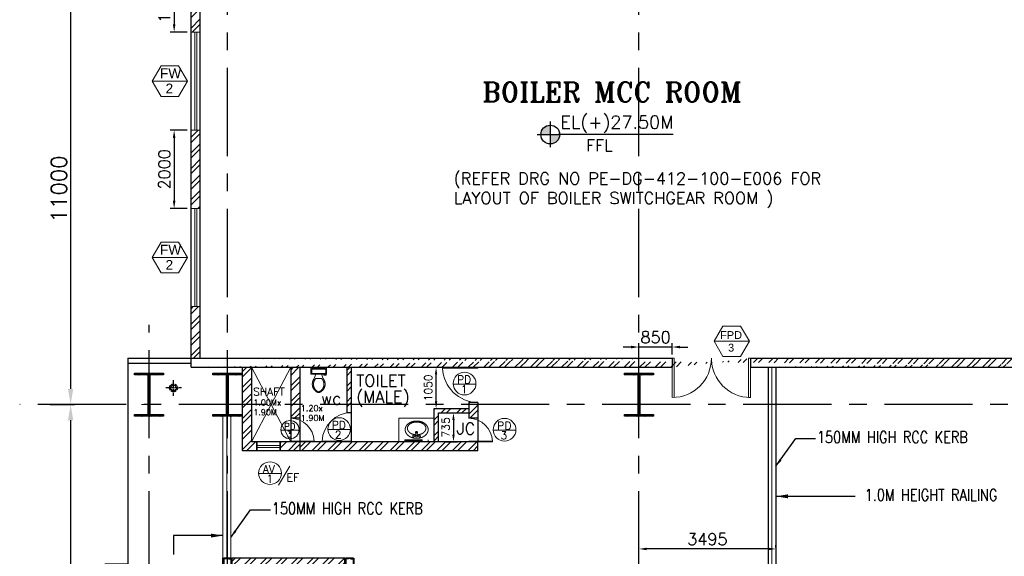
# Model space of a CAD drawing. Header units: inches. Extents: x 0 to 1544102, y -287698 to 23144100.
# Tile 69 of 256: x 522414 to 547537, y -180359 to -166671. Entities that reach past the tile are written whole.
import ezdxf
from ezdxf.enums import TextEntityAlignment as Align

# ---------------------------------------------------------------- set-up
doc = ezdxf.new("R2010")
doc.units = ezdxf.units.IN
doc.header["$LTSCALE"] = 1800
doc.header["$MEASUREMENT"] = 0
for name, pattern in [('1 NORTH ELEVATION$0$NORTH ELEVATION$0$HIDDEN', [0.375, 0.25, -0.125]), ('CENTER', [2, 1.25, -0.25, 0.25, -0.25]), ('CENTER2', [1.125, 0.75, -0.125, 0.125, -0.125]), ('HIDDEN2', [0.1875, 0.125, -0.0625])]:
    doc.linetypes.add(name, pattern=pattern)
doc.layers.get('0').update_dxf_attribs({"color": 253, "lineweight": 9})
for name, color, linetype in [('1', 7, 'Continuous'), ('COL', 1, 'Continuous'), ('DIM', 4, 'Continuous'), ('GRID', 251, 'CENTER'), ('RAIN WATER', 6, 'Continuous'), ('REV3', 2, 'Continuous'), ('STAIR', 2, 'Continuous'), ('TEXT', 3, 'Continuous'), ('WALL', 6, 'Continuous'), ('WALL1', 6, 'Continuous')]:
    doc.layers.add(name, color=color, linetype=linetype)
for name, color, linetype, lineweight in [('2CON', 1, 'Continuous', 13), ('A-CUT OUT', 3, 'Continuous', 30), ('A-DOOR', 31, 'Continuous', 9), ('A-DOOR TAG', 3, 'Continuous', 15), ('A-WIN TAG', 3, 'Continuous', 13), ('A-WIN TAG TEXT', 3, 'Continuous', 13), ('CCONTHIN', 15, '1 NORTH ELEVATION$0$NORTH ELEVATION$0$HIDDEN', 13), ('CEN', 2, 'CENTER', 15), ('CHAT', 11, 'Continuous', 13), ('CONCRETE', 145, 'Continuous', 15), ('DOOR', 235, 'Continuous', 13), ('HANDRAIL', 3, 'Continuous', 15), ('LEADER', 4, 'Continuous', 15), ('WALL HATCH', 251, 'Continuous', 13), ('WIN', 31, 'Continuous', 13), ('WINDOW', 3, 'Continuous', 13)]:
    doc.layers.add(name, color=color, linetype=linetype, lineweight=lineweight)
doc.styles.add('ROAMNS', font='ROMANS.shx')
doc.styles.add('ROMANC', font='ROMANC.SHX')
doc.styles.add('ROMANS', font='romans.shx')
doc.styles.add('ROMANT', font='romant')
doc.styles.add('SIMPLEX-25', font='simplex.shx')
doc.styles.get("Standard").update_dxf_attribs({"font": 'arial.ttf'})
doc.linetypes.add('FENCELINE1', pattern='A,0.25,-0.1,[133,ltypeshp.shx,S=0.1,R=0,X=-0.1,Y=0],-0.1,1', length=1.45)
doc.dimstyles.new('270-TA-100', dxfattribs={"dimscale": 150, "dimtxt": 400, "dimasz": 2, "dimexe": 0.75, "dimexo": 1, "dimgap": 1, "dimtad": 1, "dimdec": 0, "dimzin": 12, "dimdsep": 46, "dimtxsty": 'ROMANS', "dimcen": 0, "dimclrd": 256, "dimclre": 256, "dimclrt": 6, "dimadec": 1, "dimazin": 3, "dimtfac": 1, "dimtdec": 0, "dimtix": 1, "dimtmove": 2, "dimatfit": 0, "dimfxl": 1.25, "dimarcsym": 2})
doc.dimstyles.new('DIM INT 1', dxfattribs={"dimtxt": 300, "dimasz": 200, "dimexe": 100, "dimexo": 100, "dimgap": 100, "dimtad": 1, "dimdec": 0, "dimzin": 13, "dimdsep": 46, "dimlunit": 5, "dimtxsty": 'ROAMNS', "dimblk1": 'CLOSEDBLANK', "dimcen": 0.09, "dimclrd": 9, "dimclre": 9, "dimclrt": 4, "dimadec": 0, "dimazin": 0, "dimtfac": 1, "dimtdec": 0, "dimtix": 1, "dimtmove": 2, "dimatfit": 3, "dimfxl": 1, "dimtolj": 1, "dimtzin": 13, "dimarcsym": 0})
doc.dimstyles.new('DIM INT 2', dxfattribs={"dimtxt": 200, "dimasz": 180, "dimexe": 100, "dimexo": 100, "dimgap": 100, "dimtad": 1, "dimdec": 0, "dimzin": 13, "dimdsep": 46, "dimlunit": 5, "dimtxsty": 'ROAMNS', "dimcen": 0.09, "dimclrd": 9, "dimclre": 9, "dimclrt": 4, "dimadec": 0, "dimazin": 0, "dimtfac": 1, "dimtdec": 0, "dimtix": 1, "dimtmove": 2, "dimatfit": 3, "dimfxl": 1, "dimtolj": 1, "dimtzin": 13, "dimarcsym": 0})
doc.dimstyles.new('DIM100 x2', dxfattribs={"dimscale": 0, "dimtxt": 400, "dimasz": 400, "dimexe": 100, "dimexo": 100, "dimgap": 100, "dimtad": 1, "dimdec": 0, "dimzin": 13, "dimdsep": 46, "dimtxsty": 'ROMANS', "dimblk2": 'OBLIQUE', "dimcen": 100, "dimdle": 100, "dimclrd": 9, "dimclre": 9, "dimclrt": 4, "dimadec": 0, "dimazin": 0, "dimtfac": 1.1, "dimtdec": 0, "dimtix": 1, "dimtmove": 2, "dimatfit": 3, "dimfxl": 1, "dimtolj": 1, "dimtzin": 13, "dimarcsym": 0})
doc.dimstyles.new('USER175', dxfattribs={"dimscale": 175, "dimtxt": 2, "dimasz": 1.75, "dimexe": 0, "dimexo": 0, "dimgap": 0.5, "dimtad": 1, "dimdec": 0, "dimzin": 0, "dimdsep": 46, "dimtxsty": 'ROMANS', "dimcen": 0, "dimclrd": 4, "dimclre": 4, "dimclrt": 4, "dimadec": 0, "dimazin": 0, "dimtfac": 0.09, "dimtdec": 0, "dimtix": 1, "dimtofl": 0, "dimtmove": 0, "dimatfit": 3, "dimfxl": 1, "dimtolj": 1, "dimtzin": 0, "dimarcsym": 0})
pattern_1 = [(45, (-441058.83, -169272.05), (-198.87378, 198.87378), []), (45, (-440926.25, -169272.05), (-198.87378, 198.87378), [])]

# ---------------------------------------------------------------- blocks, each defined once
blk = doc.blocks.new('Stub column')
at = {"layer": 'COL', "linetype": 'ByBlock'}
for p, q in [((-108, 90), (-108, -90)), ((-108, 90), (-100, 90)), ((-108, 90), (-100, 90)), ((-108, 90), (-108, -90)), ((-25, 100), (-100, 100)), ((-100, 100), (-100, -100)), ((-100, 100), (-100, -100)), ((-25, 100), (-100, 100)), ((90, 108), (-90, 108)), ((-90, 100), (-90, 108)), ((-90, 100), (-90, 108)), ((-25, 100), (100, 100)), ((90, 100), (90, 108)), ((100, 100), (100, -100)), ((108, 90), (100, 90)), ((108, 90), (108, -90)), ((-108, -90), (-100, -90)), ((-108, -90), (-100, -90)), ((-100, -100), (-25, -100)), ((-100, -100), (-25, -100)), ((-90, -100), (-90, -108)), ((-90, -100), (-90, -108)), ((90, -108), (-90, -108)), ((100, -100), (-25, -100)), ((90, -100), (90, -108)), ((108, -90), (100, -90))]:
    blk.add_line(p, q, dxfattribs=at)
for points in [[(-25, -100), (-25, -97, 0.401544), (-31, -91), (-88, -88, -0.401544), (-94, -82), (-94, 82, -0.401544), (-88, 88), (-31, 91, 0.401544), (-25, 97), (-25, 100)], [(-25, -100), (-25, -97, 0.401544), (-31, -91), (-88, -88, -0.401544), (-94, -82), (-94, 82, -0.401544), (-88, 88), (-31, 91, 0.401544), (-25, 97), (-25, 100)], [(25, -100), (25, -97, -0.401544), (31, -91), (88, -88, 0.401544), (94, -82), (94, 82, 0.401544), (88, 88), (31, 91, -0.401544), (25, 97), (25, 100)]]:
    blk.add_lwpolyline(points, format="xyb", dxfattribs=at)
blk = doc.blocks.new('PL-FFL2')
at = {"layer": 'A-CUT OUT'}
h = blk.add_hatch(color=7, dxfattribs=at)
h.paths.add_polyline_path([(3.09, 1.96, 0.414214), (1.09, -0.04), (3.09, -0.04)])
h.paths.add_polyline_path([(5.09, -0.04), (3.09, -0.04), (3.09, -2.04, 0.414214)])
at = {"color": 1, "linetype": 'Continuous'}
for p, q in [((3.09, 2.74), (3.09, -2.74)), ((29.24, 0), (4.78, 0)), ((4.78, 0), (5.09, 0)), ((0.31, -0.04), (5.09, -0.04))]:
    blk.add_line(p, q, dxfattribs=at)
blk.add_circle((3.09, -0.04), 2, dxfattribs=at)
at = {"color": 4, "linetype": 'Continuous'}
blk.add_attdef('EL(+)', text='', height=2.75, dxfattribs=at).set_placement((18.98, 2.4), align=Align.MIDDLE)
at = {"color": 3, "linetype": 'Continuous'}
blk.add_attdef('XXX', text='', height=2.5, dxfattribs=at).set_placement((18.44, -3.52), align=Align.MIDDLE)
blk = doc.blocks.new('C-ROW COLUMN (above17m)')
at = {"layer": 'COL'}
h = blk.add_hatch(dxfattribs=at)
h.set_pattern_fill('ANSI31', color=256, scale=200, style=0)
h.set_pattern_definition([(45, (-78771.347, -120071.694), (-17.6776695, 17.6776695), [])])
h.paths.add_polyline_path([(22, 755), (-22, 755), (-22, -255), (22, -255)])
h.paths.add_polyline_path([(370, -300), (370, -255), (-370, -255), (-370, -300)])
h.paths.add_polyline_path([(-370, 800), (-370, 755), (370, 755), (370, 800)])
at = {"layer": 'CEN'}
for p, q in [((0, -300), (0, 800)), ((-192, 0), (192, 0))]:
    blk.add_line(p, q, dxfattribs=at)
at = {"layer": 'COL'}
for points in [[(-370, 800), (370, 800), (370, 755), (-370, 755)], [(-22, 755), (22, 755), (22, -255), (-22, -255)], [(-370, -255), (370, -255), (370, -300), (-370, -300)]]:
    blk.add_lwpolyline(points, close=True, dxfattribs=at)
blk = doc.blocks.new('M_Double-Flush - 2000 X 2100 SD1-275612-Level 1')
at = {"layer": 'A-DOOR', "lineweight": 18}
for p, q in [((-1000, 1115), (-949, 1115)), ((-1000, 115), (-1000, 1115)), ((-949, 115), (-949, 1115)), ((949, 115), (949, 1114)), ((1000, 115), (1000, 1115)), ((-1000, 115), (-949, 115)), ((1000, 115), (949, 115))]:
    blk.add_line(p, q, dxfattribs=at)
at = {"layer": 'A-DOOR'}
for centre, start, end in [((-1000, 115), 0, 90), ((1000, 115), 90, 180)]:
    blk.add_arc(centre, 1000, start, end, dxfattribs=at)
blk = doc.blocks.new('*D916')
at = {"color": 9, "lineweight": -2, "transparency": 16777216}
for p, q in [((523395, -165488), (523813, -165488)), ((523713, -165888), (523713, -176088)), ((523184, -176488), (523813, -176488))]:
    blk.add_line(p, q, dxfattribs=at)
at = {"color": 9, "transparency": 16777216}
for points in [[(523646, -165888), (523780, -165888), (523713, -165488)], [(523646, -176088), (523780, -176088), (523713, -176488)]]:
    blk.add_solid(points, dxfattribs=at)
at = {"color": 4, "transparency": 16777216, "insert": (523413, -170988), "char_height": 400, "attachment_point": 5, "rotation": 90, "style": 'ROMANS'}
blk.add_mtext('\\A1;11000', dxfattribs=at)
blk = doc.blocks.new('_Oblique')
at = {"color": 0, "linetype": 'ByBlock', "lineweight": -2}
blk.add_line((-0.5, -0.5), (0.5, 0.5), dxfattribs=at)
blk = doc.blocks.new('*D917')
at = {"color": 9, "lineweight": -2, "transparency": 16777216}
for p, q in [((523184, -176488), (523813, -176488)), ((523713, -176888), (523713, -189088)), ((523184, -189488), (523813, -189488))]:
    blk.add_line(p, q, dxfattribs=at)
at = {"color": 9, "transparency": 16777216}
for points in [[(523646, -176888), (523780, -176888), (523713, -176488)], [(523646, -189088), (523780, -189088), (523713, -189488)]]:
    blk.add_solid(points, dxfattribs=at)
at = {"color": 4, "transparency": 16777216, "insert": (523413, -182988), "char_height": 400, "attachment_point": 5, "rotation": 90, "style": 'ROMANS'}
blk.add_mtext('\\A1;13000', dxfattribs=at)
blk = doc.blocks.new('*D1045')
at = {"layer": 'DIM', "color": 9, "lineweight": -2, "transparency": 16777216}
for p, q in [((538014, -175021), (537814, -175021)), ((538214, -175438), (538214, -174921)), ((539064, -175021), (538214, -175021)), ((539064, -175208), (539064, -174921)), ((539264, -175021), (539464, -175021))]:
    blk.add_line(p, q, dxfattribs=at)
at = {"layer": 'DIM', "color": 9, "transparency": 16777216}
for points in [[(538014, -174988), (538014, -175055), (538214, -175021)], [(539264, -174988), (539264, -175055), (539064, -175021)]]:
    blk.add_solid(points, dxfattribs=at)
at = {"layer": 'DIM', "color": 4, "transparency": 16777216, "insert": (538639, -174771), "char_height": 300, "attachment_point": 5, "style": 'ROAMNS'}
blk.add_mtext('\\A1;850', dxfattribs=at)
blk = doc.blocks.new('_ClosedBlank')
at = {"color": 0, "linetype": 'ByBlock', "lineweight": -2}
for p, q in [((-1, 0.17), (0, 0)), ((-1, 0.17), (-1, -0.17)), ((0, 0), (-1, -0.17))]:
    blk.add_line(p, q, dxfattribs=at)
blk = doc.blocks.new('SERVICE BUILDING-ARCH$0$dd1')
at = {"layer": 'DOOR'}
blk.add_lwpolyline([(-1000, 975), (0, 975), (0, 1000), (-1000, 1000)], close=True, dxfattribs=at)
blk.add_arc((13, 1014), 1014, 182.2093, 269.2412, dxfattribs=at)
blk = doc.blocks.new('*D1388')
at = {"color": 9, "lineweight": -2, "transparency": 16777216}
for p, q in [((533292, -176703), (533582, -176703)), ((533482, -176883), (533482, -177258)), ((533292, -177438), (533582, -177438))]:
    blk.add_line(p, q, dxfattribs=at)
at = {"color": 9, "transparency": 16777216}
for points in [[(533452, -176883), (533512, -176883), (533482, -176703)], [(533452, -177258), (533512, -177258), (533482, -177438)]]:
    blk.add_solid(points, dxfattribs=at)
at = {"color": 4, "transparency": 16777216, "insert": (533282, -177070), "char_height": 200, "attachment_point": 5, "rotation": 90, "style": 'ROAMNS'}
blk.add_mtext('\\A1;735', dxfattribs=at)
blk = doc.blocks.new('*D1389')
at = {"color": 9, "lineweight": -2, "transparency": 16777216}
for p, q in [((533089, -175538), (533138, -175538)), ((533038, -176408), (533038, -175718)), ((533089, -176588), (533138, -176588))]:
    blk.add_line(p, q, dxfattribs=at)
at = {"color": 9, "transparency": 16777216}
for points in [[(533008, -175718), (533068, -175718), (533038, -175538)], [(533008, -176408), (533068, -176408), (533038, -176588)]]:
    blk.add_solid(points, dxfattribs=at)
at = {"color": 4, "transparency": 16777216, "insert": (532838, -176063), "char_height": 200, "attachment_point": 5, "rotation": 90, "style": 'ROAMNS'}
blk.add_mtext('\\A1;1050', dxfattribs=at)
blk = doc.blocks.new('*U1378')
for p, q in [((-10, -9.5), (-8, -9.5)), ((-10, -10.5), (-10, -9.5)), ((-7, -10.5), (-10, -10.5)), ((-8, -9.5), (-8, -9)), ((-7, -9), (-7, -10.5)), ((-4, -9), (-6, -15)), ((4, -9), (6, -15)), ((9.5, -7), (9.5, -3)), ((4, -15), (-4, -15))]:
    blk.add_line(p, q)
blk.add_lwpolyline([(10.5, -9), (10.5, -1), (-10.5, -1), (-10.5, -9)], close=True)
for points in [[(-9.5, -3), (-9.5, -7)], [(8.5, -2), (-8.5, -2)], [(-8.5, -8), (8.5, -8)]]:
    blk.add_lwpolyline(points)
for centre, radius, start, end in [((-8.6, -2.9), 0.884, 81.8699, 188.1301), ((-8.6, -7.1), 0.884, 171.8699, 278.1301), ((8.6, -2.9), 0.884, 351.8699, 98.1301), ((8.6, -7.1), 0.884, 261.8699, 8.1301), ((3.5, -22.6), 12.2, 141.4691, 247.9714), ((4.2, -22.8), 11.3, 136.3677, 238.9468), ((-3.5, -22.6), 12.2, 292.0284, 38.5307), ((-4.2, -22.8), 11.3, 301.053, 43.6321), ((0, -28.9), 4, 245.7318, 294.2682), ((0, -30), 4, 254.8605, 285.1395)]:
    blk.add_arc(centre, radius, start, end)
blk = doc.blocks.new('*D1483')
at = {"layer": 'DIM', "color": 9, "lineweight": -2, "transparency": 16777216}
for p, q in [((538214, -180132), (538214, -180072)), ((541708, -180132), (541708, -180072)), ((541508, -180172), (538414, -180172))]:
    blk.add_line(p, q, dxfattribs=at)
at = {"layer": 'DIM', "color": 9, "transparency": 16777216}
for points in [[(538414, -180138), (538414, -180205), (538214, -180172)], [(541508, -180138), (541508, -180205), (541708, -180172)]]:
    blk.add_solid(points, dxfattribs=at)
at = {"layer": 'DIM', "color": 4, "transparency": 16777216, "insert": (539961, -179922), "char_height": 300, "attachment_point": 5, "style": 'ROAMNS'}
blk.add_mtext('\\A1;3495', dxfattribs=at)
blk = doc.blocks.new('*D1509')
at = {"layer": 'DIM', "color": 9, "lineweight": -2, "transparency": 16777216}
for p, q in [((526689, -165488), (526255, -165488)), ((526355, -165688), (526355, -166788)), ((526689, -166988), (526255, -166988))]:
    blk.add_line(p, q, dxfattribs=at)
at = {"layer": 'DIM', "color": 9, "transparency": 16777216}
for points in [[(526322, -165688), (526388, -165688), (526355, -165488)], [(526322, -166788), (526388, -166788), (526355, -166988)]]:
    blk.add_solid(points, dxfattribs=at)
at = {"layer": 'DIM', "color": 4, "transparency": 16777216, "insert": (526105, -166238), "char_height": 300, "attachment_point": 5, "rotation": 90, "style": 'ROAMNS'}
blk.add_mtext('\\A1;1500', dxfattribs=at)
blk = doc.blocks.new('*D1520')
at = {"layer": 'DIM', "color": 9, "lineweight": -2, "transparency": 16777216}
for p, q in [((526689, -169488), (526255, -169488)), ((526355, -169688), (526355, -171288)), ((526689, -171488), (526255, -171488))]:
    blk.add_line(p, q, dxfattribs=at)
at = {"layer": 'DIM', "color": 9, "transparency": 16777216}
for points in [[(526322, -169688), (526388, -169688), (526355, -169488)], [(526322, -171288), (526388, -171288), (526355, -171488)]]:
    blk.add_solid(points, dxfattribs=at)
at = {"layer": 'DIM', "color": 4, "transparency": 16777216, "insert": (526105, -170488), "char_height": 300, "attachment_point": 5, "rotation": 90, "style": 'ROAMNS'}
blk.add_mtext('\\A1;2000', dxfattribs=at)
blk = doc.blocks.new('SC-01& LIFT')
at = {"layer": 'WALL HATCH'}
h = blk.add_hatch(dxfattribs=at)
h.set_pattern_fill('ANSI32', color=256, scale=750, style=0)
h.set_pattern_definition([(45, (-441713.83, -169222.05), (-198.87378, 198.87378), []), (45, (-441581.25, -169222.05), (-198.87378, 198.87378), [])])
edge = h.paths.add_edge_path()
edge.add_arc((3172, -33583100), 33587860, 89.9999019, 90.0002943, ccw=False)
edge.add_line((3230, 4760), (3230, 8855))
edge.add_line((3230, 8855), (3000, 8855))
edge.add_line((3000, 8855), (3000, 4760))
h = blk.add_hatch(dxfattribs=at)
h.set_pattern_fill('ANSI32', color=256, scale=750, style=0)
h.set_pattern_definition([(45, (-527713.7, -124725.3), (-198.87378, 198.87378), []), (45, (-527581.12, -124725.3), (-198.87378, 198.87378), [])])
h.paths.add_polyline_path([(3000, 9085), (115, 9085), (115, 8970), (3000, 8970)])
h.paths.add_polyline_path([(3000, 8970), (115, 8970), (115, 8855), (3000, 8855)])
h = blk.add_hatch(dxfattribs=at)
h.set_pattern_fill('ANSI32', color=256, scale=750, style=0)
h.set_pattern_definition([(45, (-421565.83, -181789.8), (-198.87378, 198.87378), []), (45, (-421433.25, -181789.8), (-198.87378, 198.87378), [])])
h.paths.add_polyline_path([(3000, 3180), (2305, 3180), (115, 3180), (115, 3295), (3000, 3295)])
h.paths.add_polyline_path([(3000, 3295), (115, 3295), (115, 3410), (125, 3410), (3000, 3410)])
h = blk.add_hatch(dxfattribs=at)
h.set_pattern_fill('ANSI32', color=256, scale=750, style=0)
h.set_pattern_definition([(45, (-466575.8, -141084.9), (-198.87378, 198.87378), []), (45, (-466443.2, -141084.9), (-198.87378, 198.87378), [])])
h.paths.add_polyline_path([(900, 3180), (670, 3180), (670, 1280), (900, 1280)])
h = blk.add_hatch(dxfattribs=at)
h.set_pattern_fill('ANSI32', color=256, scale=750, style=0)
h.set_pattern_definition(pattern_1)
h.paths.add_polyline_path([(3230, 3180), (3000, 3180), (3000, 2663), (3230, 2663)])
h = blk.add_hatch(dxfattribs=at)
h.set_pattern_fill('ANSI32', color=256, scale=750, style=0)
h.set_pattern_definition(pattern_1)
h.paths.add_polyline_path([(3230, 1863), (3000, 1863), (3000, 1280), (3230, 1280)])
h = blk.add_hatch(dxfattribs=at)
h.set_pattern_fill('ANSI32', color=256, scale=750, style=0)
h.set_pattern_definition([(45, (-441713.83, -169272.05), (-198.87378, 198.87378), []), (45, (-441581.25, -169272.05), (-198.87378, 198.87378), [])])
h.paths.add_polyline_path([(3000, 1050), (3000, 1280), (115, 1280), (115, 1050)])
at = {"layer": 'COL'}
for points in [[(-115, 9085), (115, 9085), (115, 8855), (-115, 8855)], [(3000, 9085), (3230, 9085), (3230, 8855), (3000, 8855)], [(3000, 3410), (3230, 3410), (3230, 3180), (3000, 3180)]]:
    blk.add_lwpolyline(points, close=True, dxfattribs=at)
at = {"layer": 'REV3', "linetype": 'Continuous'}
for p, q in [((115, 1280), (-115, 1280)), ((115, 1050), (-115, 1050))]:
    blk.add_line(p, q, dxfattribs=at)
at = {"layer": 'STAIR', "linetype": 'FENCELINE1', "ltscale": 0.25}
for p, q in [((545, 8855), (545, 4605)), ((2845, 8855), (2845, 5396)), ((1645, 7605), (1645, 4605)), ((1745, 7605), (1745, 5971))]:
    blk.add_line(p, q, dxfattribs=at)
at = {"layer": 'STAIR'}
for p, q in [((595, 8805), (595, 4605)), ((2795, 8805), (595, 8805)), ((2795, 8805), (2795, 5422)), ((2795, 7605), (595, 7605)), ((1595, 7605), (1595, 4605)), ((1795, 7605), (1795, 5945)), ((1595, 7355), (595, 7355)), ((2795, 7355), (1795, 7355)), ((1595, 7105), (595, 7105)), ((2795, 7105), (1795, 7105)), ((1595, 6855), (595, 6855)), ((2795, 6855), (1795, 6855)), ((1595, 6605), (595, 6605)), ((2795, 6605), (1795, 6605)), ((1595, 6355), (595, 6355)), ((2795, 6355), (1795, 6355)), ((1595, 6105), (595, 6105)), ((2795, 6105), (1795, 6105)), ((1595, 5855), (595, 5855)), ((2845, 5396), (1745, 5971)), ((2795, 5855), (1967, 5855)), ((1595, 5605), (595, 5605)), ((2795, 5655), (2350, 5655)), ((1595, 5355), (595, 5355)), ((1595, 5105), (595, 5105)), ((1595, 4855), (595, 4855)), ((1645, 4605), (545, 4605))]:
    blk.add_line(p, q, dxfattribs=at)
at = {"layer": 'WALL'}
for p, q in [((3000, 9085), (115, 9085)), ((3000, 8855), (115, 8855)), ((670, 1050), (670, 3410)), ((900, 1050), (900, 3410)), ((3000, 3510), (3000, 3410)), ((3230, 3510), (3230, 3410)), ((3000, 3180), (3000, 2663)), ((3000, 2663), (3000, 3180)), ((3000, 2663), (3230, 2663)), ((3000, 1863), (3230, 1863)), ((3000, 1050), (3000, 1863))]:
    blk.add_line(p, q, dxfattribs=at)
at = {"layer": 'WALL', "flags": 128}
for points in [[(3230, 9085), (3230, 4710), (3000, 4710), (3000, 9085)], [(115, 3410), (3000, 3410)], [(3230, 3510), (3000, 3510)], [(115, 3180), (3000, 3180)], [(3000, 1280), (3000, 1863)], [(3230, 1280), (3230, 1863)], [(115, 1280), (3000, 1280)], [(115, 1050), (2870, 1050)]]:
    blk.add_lwpolyline(points, dxfattribs=at)
at = {"layer": 'WALL'}
for points in [[(-115, 1280), (-115, 1050), (3230, 1050), (3230, 3180)], [(-115, 1280), (-115, 1050)], [(115, 1280), (115, 1050)]]:
    blk.add_lwpolyline(points, dxfattribs=at)
at = {"layer": 'COL', "xscale": -1, "rotation": 180}
for p in [(0, 8970), (3115, 8970), (0, 3295), (785, 3295), (3115, 3295), (785, 1165), (3115, 1165)]:
    blk.add_blockref('Stub column', p, dxfattribs=at)
at = {"layer": 'COL'}
blk.add_blockref('Stub column', (0, 1165), dxfattribs=at)
at = {"layer": 'TEXT', "linetype": 'CENTER', "style": 'ROMANC'}
for s, height, p in [('UP', 300, (2150, 6467, -1000)), ('UP', 300, (888, 4691, -1000)), ('LIFT', 300, (1493, 2644)), ('2100X1900', 200, (1204, 2307)), ('(INT.CLEAR SIZE)', 150, (913, 2036))]:
    blk.add_text(s, height=height, dxfattribs=at).set_placement(p)
at = {"layer": 'LEADER'}
for points in [[(2182, 6050), (2182, 6855)], [(848, 5478), (848, 4605)]]:
    blk.add_leader(points, dimstyle='270-TA-100', dxfattribs=at)

msp = doc.modelspace()

# ---------------------------------------------------------------- hatches: boundary and pattern name
at = {"layer": 'WALL HATCH'}
h = msp.add_hatch(dxfattribs=at)
h.set_pattern_fill('ANSI32', color=256, scale=750, style=0)
h.paths.add_polyline_path([(527018.7, -164838.09), (526788.7, -164838.09), (526788.7, -166988.09), (527018.7, -166988.09)])
h.paths.add_polyline_path([(527018.7, -169488.09), (526788.7, -169488.09), (526788.7, -171488.09), (527018.7, -171488.09)])
h.paths.add_polyline_path([(527018.7, -173988.09), (526788.7, -173988.09), (526788.7, -175308.09), (527018.7, -175308.09)])
h = msp.add_hatch(dxfattribs=at)
h.set_pattern_fill('ANSI32', color=256, scale=750, style=0)
h.set_pattern_definition([(45, (0, -210), (-198.87378, 198.87378), []), (45, (132.58, -210), (-198.87378, 198.87378), [])])
edge = h.paths.add_edge_path()
edge.add_line((541063.7, -175308.09), (557298.96, -175308.09))
edge.add_line((541063.7, -175538.09), (557292.52, -175538.09))
edge.add_line((526788.7, -175308.09), (539063.7, -175308.09))
edge.add_line((526788.7, -175538.09), (539063.7, -175538.09))
h = msp.add_hatch(dxfattribs=at)
h.set_pattern_fill('ANSI32', color=256, scale=750, style=0)
h.set_pattern_definition([(45, (124000, -106029.48), (-198.87378, 198.87378), []), (45, (124132.58, -106029.48), (-198.87378, 198.87378), [])])
h.paths.add_polyline_path([(529558.7, -175538.09), (529328.7, -175538.09), (529328.7, -176488.09), (529558.7, -176488.09)])
h.paths.add_polyline_path([(528328.7, -175538.09), (528098.7, -175538.09), (528098.7, -176488.09), (528328.7, -176488.09)])
edge = h.paths.add_edge_path()
edge.add_arc((529320.64, -177446.43), 608.51, 66.96986, 89.241175)
edge.add_line((529328.7, -176837.98), (529328.7, -176488.09))
edge.add_line((529328.7, -176488.09), (529558.7, -176488.09))
edge.add_line((529558.7, -176488.09), (529558.7, -176886.42))
h.paths.add_polyline_path([(529063.7, -177437.98), (529063.7, -177667.98), (529558.7, -177667.98), (529558.7, -177422.98), (529328.7, -177422.98), (529328.7, -177437.98)])
h.paths.add_polyline_path([(528463.7, -177667.98), (528463.7, -177437.98), (528328.7, -177437.98), (528328.7, -176488.09), (528098.7, -176488.09), (528098.7, -177667.98)])
h = msp.add_hatch(dxfattribs=at)
h.set_pattern_fill('ANSI32', color=256, scale=750, style=0)
h.set_pattern_definition([(45, (150, -106029.48), (-198.87378, 198.87378), []), (45, (282.58, -106029.48), (-198.87378, 198.87378), [])])
h.paths.add_polyline_path([(530873.7, -175538.09), (530758.7, -175538.09), (530758.7, -176694.43), (530873.7, -176694.43)])
h = msp.add_hatch(dxfattribs=at)
h.set_pattern_fill('ANSI32', color=256, scale=750, style=0)
h.set_pattern_definition([(45, (527713.7, -176587.98), (-198.874, 198.874), []), (45, (527846.29, -176587.98), (-198.874, 198.874), [])])
h.paths.add_polyline_path([(533873.7, -176587.98), (532988.7, -176587.98), (532988.7, -177537.98), (533103.7, -177537.98), (533103.7, -176702.98), (533873.7, -176702.98)])
h = msp.add_hatch(dxfattribs=at)
h.set_pattern_fill('ANSI32', color=256, scale=750, style=0)
h.set_pattern_definition([(45, (1e-10, -106029.48), (-198.87378, 198.87378), []), (45, (132.58, -106029.48), (-198.87378, 198.87378), [])])
h.paths.add_polyline_path([(534103.7, -176437.98), (533873.7, -176437.98), (533873.7, -176537.98), (533873.7, -176837.98), (534103.7, -176837.98)])
h = msp.add_hatch(dxfattribs=at)
h.set_pattern_fill('ANSI32', color=256, scale=750, style=0)
h.set_pattern_definition([(45, (1e-10, -106144.37), (-198.87378, 198.87378), []), (45, (132.58, -106144.37), (-198.87378, 198.87378), [])])
h.paths.add_polyline_path([(529558.7, -177437.98), (529558.7, -177552.98), (529558.7, -177552.98), (529558.7, -177667.98), (534103.7, -177667.98), (534103.7, -177437.98), (533743.7, -177437.98)])

# ---------------------------------------------------------------- linework, layer by layer
for p, q in [((528328.7, -175538.09), (529328.7, -177437.98)), ((529328.7, -175538.09), (528328.7, -177437.98)), ((529328.7, -176837.98), (529328.7, -177437.98)), ((529558.7, -176837.98), (529558.7, -177437.98)), ((529063.7, -177667.86), (528463.7, -177667.86)), ((529063.7, -177667.86), (528463.7, -177667.86))]:
    msp.add_line(p, q)
at = {"layer": '1'}
msp.add_lwpolyline([(525173.25, -175308.09), (525173.25, -180556.41), (524588.71, -180556.41), (525793.29, -181592.75), (525173.25, -181592.75), (525173.25, -190559.41)], dxfattribs=at)
at = {"layer": '2CON'}
for p, q in [((525794.44, -168238.09), (526694.44, -168238.09)), ((525794.44, -172738.09), (526694.44, -172738.09)), ((541031.45, -174875.42), (540131.45, -174875.42))]:
    msp.add_line(p, q, dxfattribs=at)
at = {"layer": 'A-DOOR TAG', "color": 1}
for p, q in [((534054.47, -175966.61), (533474.43, -175966.61)), ((529542.08, -177140.08), (529078.05, -177140.08)), ((530855.48, -177128.01), (530275.44, -177128.01)), ((535075.39, -177142.52), (534495.35, -177142.52)), ((529307.07, -178059.53), (529019.71, -178542.11)), ((529090.82, -178251.25), (528510.77, -178251.25))]:
    msp.add_line(p, q, dxfattribs=at)
for centre, radius in [((533764.45, -175954.41), 290.28), ((530565.46, -177115.81), 290.28), ((534785.37, -177130.33), 290.28), ((529310.07, -177130.33), 232.22), ((528800.79, -178239.05), 290.28)]:
    msp.add_circle(centre, radius, dxfattribs=at)
at = {"layer": 'A-WIN TAG'}
for points in [[(526469.44, -167848.38), (526694.44, -168238.09), (526469.44, -168627.8), (526019.44, -168627.8), (525794.44, -168238.09), (526019.44, -167848.38)], [(526469.44, -172348.38), (526694.44, -172738.09), (526469.44, -173127.8), (526019.44, -173127.8), (525794.44, -172738.09), (526019.44, -172348.38)], [(540356.45, -174485.71), (540131.45, -174875.42), (540356.45, -175265.13), (540806.45, -175265.13), (541031.45, -174875.42), (540806.45, -174485.71)]]:
    msp.add_lwpolyline(points, close=True, dxfattribs=at)
at = {"layer": 'CCONTHIN', "linetype": 'Continuous'}
for p, q in [((532088.7, -176837.98), (532988.7, -176837.98)), ((532088.7, -177437.98), (532088.7, -176837.98))]:
    msp.add_line(p, q, dxfattribs=at)
at = {"layer": 'CCONTHIN'}
for p, q in [((532525.27, -177202.1), (532516.32, -177291.2)), ((532552.14, -177202.1), (532525.27, -177202.1)), ((532561.09, -177291.2), (532552.14, -177202.1)), ((532238.25, -177386.82), (532238.25, -177437.98)), ((532238.7, -177386.82), (532838.7, -177386.82)), ((532238.7, -177399.86), (532838.7, -177399.86)), ((532238.7, -177413.62), (532838.7, -177413.62)), ((532238.7, -177426.66), (532838.7, -177426.66)), ((532238.7, -177437.98), (532838.7, -177437.98)), ((532838.7, -177386.82), (532838.7, -177437.98))]:
    msp.add_line(p, q, dxfattribs=at)
for points in [[(532433.2, -177333.96, -0.08158811), (532343.15, -177291.43, -0.10694543), (532273.74, -177217.47, -0.27706682), (532273.74, -177040.75)], [(532273.74, -177040.75, -0.10694543), (532343.15, -176966.8, -0.08158811), (532433.2, -176924.27, -0.06972009), (532542.69, -176908.93, -0.06972009), (532652.17, -176924.27, -0.08158811), (532742.22, -176966.8, -0.10694543), (532811.63, -177040.75, -0.27706682), (532811.63, -177217.47)], [(532520.97, -177259.09, -0.05374353), (532448.89, -177246.64, -0.08158811), (532375.57, -177212.01, -0.10694543), (532322.7, -177155.66, -0.27706682), (532322.7, -177037.7, -0.10694543), (532375.57, -176981.36, -0.08158811), (532448.89, -176946.73, -0.06972009), (532542.69, -176933.59, -0.06972009), (532636.48, -176946.73, -0.08158811), (532709.8, -176981.36, -0.10694543), (532762.68, -177037.7, -0.27706682), (532762.68, -177155.66, -0.10694543), (532709.8, -177212.01, -0.08158811), (532636.48, -177246.64, -0.05957553), (532556.47, -177259.5)], [(532811.63, -177217.47, -0.10694543), (532742.22, -177291.43, -0.08158811), (532652.17, -177333.96, -0.1401213), (532433.2, -177333.96)]]:
    msp.add_lwpolyline(points, format="xyb", dxfattribs=at)
for centre in [(532463.02, -177293.45), (532538.7, -177293.45), (532615.71, -177293.45)]:
    msp.add_circle(centre, 22.5, dxfattribs=at)
msp.add_arc((532538.7, -177203.45), 27, 305.7391, 234.2607, dxfattribs=at)
at = {"layer": 'CONCRETE', "ltscale": 0.5}
for p, q in [((527598.7, -180403.09), (527598.7, -176788.09)), ((527798.7, -180403.09), (527798.7, -176788.09))]:
    msp.add_line(p, q, dxfattribs=at)
at = {"layer": 'DIM'}
for p, q in [((530873.7, -176694.43), (530873.7, -177438.09)), ((534103.7, -176837.98), (534103.7, -177437.98))]:
    msp.add_line(p, q, dxfattribs=at)
at = {"layer": 'GRID'}
for p, q in [((538213.7, -191748), (538213.7, -129011.77)), ((527713.7, -191748), (527713.7, -162850.81)), ((525713.7, -191748), (525713.7, -174454.68)), ((525713.7, -191748), (525713.7, -174454.68)), ((571926.99, -176488.09), (522413.7, -176488.09))]:
    msp.add_line(p, q, dxfattribs=at)
at = {"layer": 'HANDRAIL', "linetype": 'FENCELINE1', "ltscale": 0.5}
for p, q in [((541608.24, -175538.09), (541608.24, -180588.09)), ((527698.7, -180403.09), (527698.7, -176788.09))]:
    msp.add_line(p, q, dxfattribs=at)
at = {"layer": 'RAIN WATER', "linetype": 'CENTER2', "ltscale": 0.05}
for p, q in [((526538.7, -176063.09), (526138.7, -176063.09)), ((526338.7, -176263.09), (526338.7, -175863.09))]:
    msp.add_line(p, q, dxfattribs=at)
at = {"layer": 'RAIN WATER', "linetype": 'HIDDEN2', "ltscale": 0.25}
msp.add_circle((526338.7, -176063.09), 100, dxfattribs=at)
at = {"layer": 'RAIN WATER', "ltscale": 0.25}
msp.add_circle((526338.7, -176063.09), 75, dxfattribs=at)
at = {"layer": 'WALL'}
for p, q in [((526788.7, -175538.09), (526788.7, -164608.09)), ((527018.7, -175308.09), (527018.7, -164838.09)), ((525173.25, -175308.09), (539063.7, -175308.09)), ((539063.7, -175308.09), (539063.7, -175538.09)), ((541063.7, -175308.09), (555288.31, -175308.09)), ((541063.7, -175308.09), (541063.7, -175538.09)), ((525173.25, -175433.09), (526788.7, -175433.09)), ((526788.7, -175538.09), (539063.7, -175538.09)), ((528098.7, -177667.98), (528098.7, -175538.09)), ((528328.7, -175537.98), (528328.7, -177437.98)), ((529328.7, -175537.98), (529328.7, -177437.98)), ((529558.7, -175537.98), (529558.7, -177667.98)), ((530758.7, -175537.98), (530758.7, -176694.43)), ((530873.7, -175537.98), (530873.7, -177419.5)), ((541063.7, -175538.09), (555288.31, -175538.09)), ((541508.24, -175538.09), (541508.24, -180588.09)), ((541708.24, -175538.09), (541708.24, -180588.09)), ((532988.7, -177437.98), (532988.7, -176587.98)), ((532988.7, -176587.98), (533873.7, -176587.98)), ((533873.7, -176437.98), (533873.7, -176537.98)), ((533873.7, -176537.98), (533873.7, -176837.98)), ((534103.7, -176437.98), (534103.7, -176837.98)), ((529558.7, -176837.98), (529328.7, -176837.98)), ((530758.7, -176694.43), (530873.7, -176694.43)), ((533103.7, -177437.98), (533103.7, -176702.98)), ((533103.7, -176702.98), (533873.7, -176702.98)), ((534103.7, -176837.98), (533873.7, -176837.98)), ((529328.7, -177437.98), (528328.7, -177437.98)), ((528463.7, -177437.86), (528463.7, -177667.86)), ((528463.7, -177437.86), (528463.7, -177667.86)), ((528463.7, -177437.86), (528463.7, -177552.86)), ((528463.7, -177667.86), (528463.7, -177437.86)), ((529063.7, -177437.86), (529063.7, -177667.86)), ((529063.7, -177437.86), (529063.7, -177667.86)), ((529063.7, -177437.86), (529063.7, -177552.86)), ((529063.7, -177667.86), (529063.7, -177437.86)), ((534103.7, -177437.98), (529558.7, -177437.98)), ((534103.7, -177667.98), (534103.7, -177437.98)), ((529558.7, -177667.98), (528098.7, -177667.98)), ((534103.7, -177667.98), (529558.7, -177667.98))]:
    msp.add_line(p, q, dxfattribs=at)
at = {"layer": 'WALL1'}
msp.add_line((534103.7, -176437.98), (533873.7, -176437.98), dxfattribs=at)
at = {"layer": 'WIN'}
for p, q in [((529063.7, -177437.86), (528463.7, -177437.86)), ((528463.7, -177534.12), (529063.7, -177534.12)), ((528463.7, -177582.5), (529063.7, -177582.5))]:
    msp.add_line(p, q, dxfattribs=at)
msp.add_lwpolyline([(529063.7, -177437.86), (529063.7, -177667.86), (528463.7, -177667.86), (528463.7, -177437.86)], dxfattribs=at)
at = {"layer": 'WINDOW', "ltscale": 100}
for p, q in [((526880.08, -166988.09), (526880.08, -169488.09)), ((526930.08, -166988.09), (526930.08, -169488.09)), ((526880.08, -171488.09), (526880.08, -173988.09)), ((526930.08, -171488.09), (526930.08, -173988.09))]:
    msp.add_line(p, q, dxfattribs=at)
for points in [[(526788.7, -169488.09), (527018.7, -169488.09), (527018.7, -166988.09), (526788.7, -166988.09)], [(526788.7, -173988.09), (527018.7, -173988.09), (527018.7, -171488.09), (526788.7, -171488.09)]]:
    msp.add_lwpolyline(points, close=True, dxfattribs=at)

# ---------------------------------------------------------------- block references
for p in [(525713.7, -176488.09), (527713.7, -176488.09), (538213.7, -176488.09)]:
    msp.add_blockref('C-ROW COLUMN (above17m)', p)
at = {"layer": '1'}
ref = msp.add_blockref('PL-FFL2', (535582.02, -169596.6), dxfattribs=dict(at, xscale=120, yscale=120, zscale=120))
ref.add_attrib('XXX', 'FFL', dxfattribs={"layer": '0', "color": 3, "linetype": 'Continuous', "height": 300, "style": 'SIMPLEX-25'}).set_placement((537204.49, -169877.04), align=Align.MIDDLE)
ref.add_attrib('EL(+)', 'EL(+)27.50M', dxfattribs={"layer": '0', "color": 4, "linetype": 'Continuous', "height": 330, "style": 'SIMPLEX-25'}).set_placement((537653.12, -169308.95), align=Align.MIDDLE)
at = {"layer": 'A-DOOR'}
msp.add_blockref('SC-01& LIFT', (527713.7, -189488.09), dxfattribs=at)
at = {"layer": 'A-DOOR', "rotation": 179.9999999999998}
msp.add_blockref('M_Double-Flush - 2000 X 2100 SD1-275612-Level 1', (540063.7, -175193.09), dxfattribs=at)
at = {"layer": 'CCONTHIN', "xscale": -18.75, "yscale": 18.75, "zscale": 18.75}
msp.add_blockref('*U1378', (530043.12, -175544.34), dxfattribs=at)
at = {"layer": 'CHAT', "xscale": 0.8999999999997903, "yscale": 0.8999999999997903, "zscale": 0.8999999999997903}
msp.add_blockref('SERVICE BUILDING-ARCH$0$dd1', (534103.7, -176437.98), dxfattribs=at)
at = {"layer": 'CHAT', "rotation": 180}
for p, xscale, yscale, zscale in [((529328.7, -176837.98), 0.5999999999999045, 0.5999999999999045, 0.5999999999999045), ((530873.7, -176694.43), -0.7436525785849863, 0.7436525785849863, 0.7436525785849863), ((533873.7, -176837.98), 0.5999999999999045, 0.5999999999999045, 0.5999999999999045)]:
    msp.add_blockref('SERVICE BUILDING-ARCH$0$dd1', p, dxfattribs=dict(at, xscale=xscale, yscale=yscale, zscale=zscale))

# ---------------------------------------------------------------- texts
at = {"layer": 'A-DOOR TAG', "linetype": 'Continuous', "style": 'ROMANS'}
for s, height, p in [('PD', 200, (533572.68, -175850.62)), ('1', 200, (533666.42, -176096.58)), ('PD', 160, (529161.41, -177047.29)), ('PD', 200, (530379.64, -177012.02)), ('PD', 200, (534599.55, -177026.53)), ('3', 160, (529224.02, -177244.06)), ('2', 200, (530457.9, -177257.98)), ('3', 200, (534677.81, -177272.49)), ('AV', 200, (528614.98, -178135.26)), ('1', 200, (528713.24, -178381.22)), ('EF', 200, (529225.03, -178349.48))]:
    msp.add_text(s, height=height, dxfattribs=at).set_placement(p, align=Align.MIDDLE_LEFT)
at = {"layer": 'A-WIN TAG TEXT'}
for s, height, p in [('FW', 250, (526264.14, -168038.14)), ('2', 250, (526232.85, -168423.96)), ('FW', 250, (526264.14, -172538.14)), ('2', 250, (526232.85, -172923.96)), ('FPD', 200, (540565.69, -174715.47)), ('3', 200, (540565.69, -175037.2))]:
    msp.add_text(s, height=height, dxfattribs=at).set_placement(p, align=Align.MIDDLE)
at = {"layer": 'TEXT', "color": 3, "style": 'ROMANT'}
msp.add_text('BOILER MCC ROOM', height=500, dxfattribs=at).set_placement((534215.31, -168762.57))
at = {"layer": 'TEXT', "style": 'ROAMNS'}
for s, height, p in [('SHAFT', 200, (528369.37, -176261.52)), ('wc', 300, (530102.87, -176485.13)), ('JC', 300, (533562.37, -177250.98))]:
    msp.add_text(s, height=height, dxfattribs=at).set_placement(p)
at = {"layer": 'TEXT', "style": 'ROMANS', "width": 0.8}
for s, p in [('150MM HIGH RCC KERB', (542757.17, -177469.09)), ('1.0M HEIGHT RAILING ', (543975.87, -178943.86)), ('150MM HIGH RCC KERB', (528847.63, -179287.36))]:
    msp.add_text(s, height=300, dxfattribs=at).set_placement(p)
at = {"layer": 'TEXT', "attachment_point": 1}
for s, insert, char_height, width, style in [('(REFER DRG NO PE-DG-412-100-E006 FOR LAYOUT OF BOILER SWITCHGEAR ROOM )', (533489.27, -170571.33), 300, 10948.8519, 'ROMANS'), ('1.00Mx 1.90M', (528374.87, -176360.02), 150, 1141.0761, 'ROAMNS'), ('1.20x 1.90M', (529588.37, -176505.63), 150, 1141.0761, 'ROAMNS')]:
    msp.add_mtext(s, dxfattribs=dict(at, insert=insert, char_height=char_height, width=width, style=style))
at = {"layer": 'TEXT', "insert": (530999.87, -175730.02), "char_height": 300, "width": 1714.5, "attachment_point": 1, "line_spacing_factor": 0.825, "style": 'ROAMNS'}
msp.add_mtext('TOILET (MALE)', dxfattribs=at)

# ---------------------------------------------------------------- dimensions: what is measured, and where the dimension line sits
for base, p1, p2, picture, middle in [((523712.86, -176488.09), (523295.02, -165488.09), (523084.07, -176488.09), '*D916', (523412.86, -170988.09)), ((523712.86, -189488.09), (523084.07, -176488.09), (523084.07, -189488.09), '*D917', (523412.86, -182988.09))]:
    dim = msp.add_linear_dim(base=base, p1=p1, p2=p2, angle=90, dimstyle='DIM100 x2', override={"dimscale": 1})
    dim.commit()
    dim.dimension.update_dxf_attribs({"geometry": picture, "text_midpoint": middle})
for base, p1, p2, picture, middle in [((533037.87, -175537.98), (532988.7, -176587.98), (532988.7, -175537.98), '*D1389', (532837.87, -176062.98)), ((533482.37, -177437.98), (533191.87, -176702.98), (533191.87, -177437.98), '*D1388', (533282.37, -177070.48))]:
    dim = msp.add_linear_dim(base=base, p1=p1, p2=p2, angle=90, dimstyle='DIM INT 2')
    dim.commit()
    dim.dimension.update_dxf_attribs({"geometry": picture, "text_midpoint": middle})
at = {"layer": 'DIM'}
for base, p1, p2, picture, middle in [((526355.12, -166988.09), (526789.06, -165488.09), (526788.7, -166988.09), '*D1509', (526105.12, -166238.09)), ((526355.12, -171488.09), (526788.7, -169488.09), (526788.7, -171488.09), '*D1520', (526105.12, -170488.09))]:
    dim = msp.add_linear_dim(base=base, p1=p1, p2=p2, angle=90, dimstyle='DIM INT 1', dxfattribs=at)
    dim.commit()
    dim.dimension.update_dxf_attribs({"geometry": picture, "text_midpoint": middle})
for base, p1, p2, picture, middle in [((538213.7, -175021.45), (539063.7, -175308.09), (538213.7, -175538.09), '*D1045', (538638.7, -174771.45)), ((538213.7, -180171.71), (541708.24, -180232.38), (538213.7, -180232.38), '*D1483', (539960.97, -179921.71))]:
    dim = msp.add_linear_dim(base=base, p1=p1, p2=p2, dimstyle='DIM INT 1', dxfattribs=at)
    dim.commit()
    dim.dimension.update_dxf_attribs({"geometry": picture, "text_midpoint": middle})

# ---------------------------------------------------------------- leaders
for points in [[(541707.24, -178829.39), (543735.23, -178829.39)], [(527598.7, -179831.13), (526336.75, -179829.67), (526336.75, -180315.79)]]:
    msp.add_leader(points, dimstyle='USER175', override={"dimgap": 0.5, "dimtad": 0})
at = {"layer": '1'}
for points in [[(541708.24, -178063.09), (542215.63, -177352.18), (542719.34, -177352.18)], [(527798.7, -179881.35), (528306.09, -179170.45), (528809.8, -179170.45)]]:
    msp.add_leader(points, dimstyle='DIM INT 1', override={"dimgap": 100, "dimtad": 0}, dxfattribs=at)

doc.saveas('drawing.dxf')
